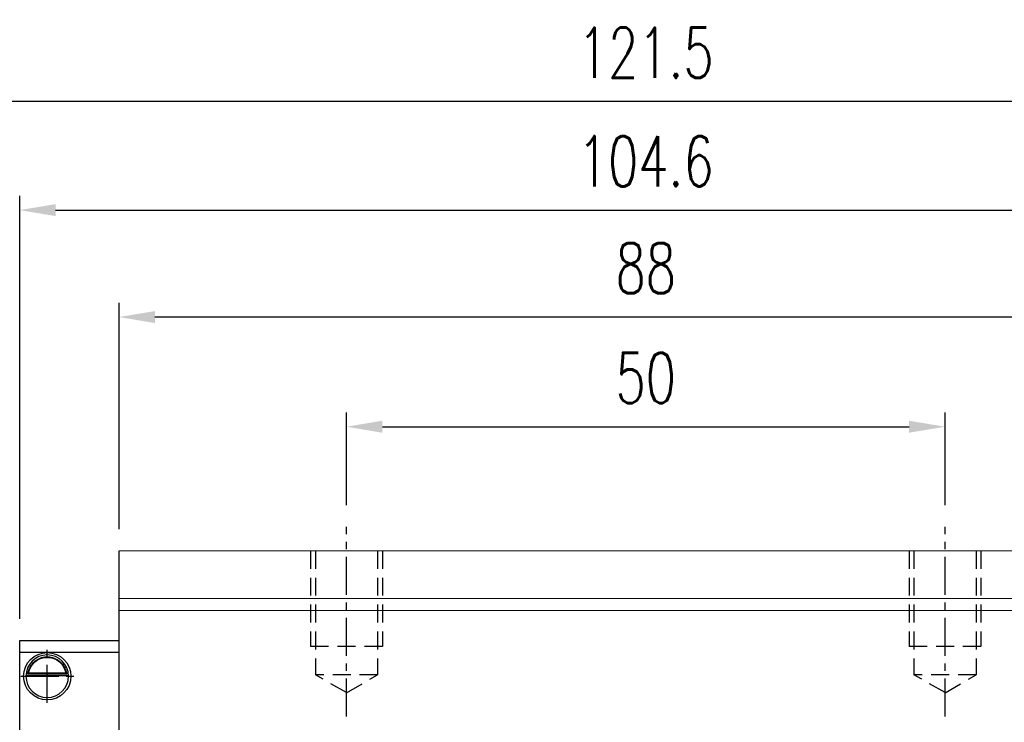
# Model space of a CAD drawing. Header units: millimetres. Extents: x 340 to 654, y 334 to 449.
# Tile 64 of 65: x 518 to 600, y 378 to 437. Entities that reach past the tile are written whole.
import ezdxf

# ---------------------------------------------------------------- set-up
doc = ezdxf.new("R2010")
doc.units = ezdxf.units.MM
doc.header["$PDSIZE"] = -1
doc.linetypes.add('CENTER', pattern=[10.16, 6.35, -1.27, 1.27, -1.27])
doc.linetypes.add('DASHED', pattern=[0.75, 0.5, -0.25])
for name, color, linetype in [('2', 7, 'Continuous'), ('CL', 1, 'CENTER'), ('DIM', 4, 'Continuous'), ('HID', 2, 'DASHED'), ('OUT', 3, 'Continuous')]:
    doc.layers.add(name, color=color, linetype=linetype)
doc.styles.add('DIM-7', font='SIMPLEX.shx', dxfattribs={"width": 0.7, "bigfont": 'chineset.shx'})
doc.dimstyles.new('CNS', dxfattribs={"dimtxt": 3.5, "dimasz": 2.5, "dimexe": 1, "dimexo": 1.5, "dimgap": 0.09, "dimtad": 0, "dimdsep": 46, "dimtxsty": 'DIM-7', "dimcen": 0.09, "dimclrd": 1, "dimclre": 1, "dimclrt": 4, "dimadec": 0, "dimazin": 0, "dimtfac": 1, "dimtix": 1, "dimtmove": 2, "dimatfit": 3, "dimfxl": 1, "dimtvp": 0.971429, "dimtolj": 1, "dimarcsym": 0})

# ---------------------------------------------------------------- blocks, each defined once
blk = doc.blocks.new('*D10')
at = {"layer": 'DEFPOINTS', "color": 0, "transparency": 16777216}
for p in [(594.844, 402.897), (544.844, 394.542), (594.844, 394.542)]:
    blk.add_point(p, dxfattribs=at)
at = {"layer": 'DIM', "color": 7, "lineweight": -2, "transparency": 16777216}
for p, q in [((544.844, 396.342), (544.844, 404.097)), ((594.844, 396.342), (594.844, 404.097)), ((547.844, 402.897), (591.844, 402.897))]:
    blk.add_line(p, q, dxfattribs=at)
at = {"layer": 'DIM', "color": 7, "transparency": 16777216}
for points in [[(547.844, 403.397), (547.844, 402.397), (544.844, 402.897)], [(591.844, 403.397), (591.844, 402.397), (594.844, 402.897)]]:
    blk.add_solid(points, dxfattribs=at)
at = {"layer": 'DIM', "color": 7, "transparency": 16777216, "insert": (569.844, 406.977), "char_height": 4.2, "attachment_point": 5, "style": 'DIM-7'}
blk.add_mtext('\\A1;50', dxfattribs=at)
blk = doc.blocks.new('*D11')
at = {"layer": 'DEFPOINTS', "color": 0, "transparency": 16777216}
for p in [(525.844, 412.055), (525.844, 392.542), (613.844, 392.542)]:
    blk.add_point(p, dxfattribs=at)
at = {"layer": 'DIM', "color": 7, "lineweight": -2, "transparency": 16777216}
for p, q in [((525.844, 394.342), (525.844, 413.255)), ((613.844, 394.342), (613.844, 413.255)), ((610.844, 412.055), (528.844, 412.055))]:
    blk.add_line(p, q, dxfattribs=at)
at = {"layer": 'DIM', "color": 7, "transparency": 16777216}
for points in [[(528.844, 412.555), (528.844, 411.555), (525.844, 412.055)], [(610.844, 412.555), (610.844, 411.555), (613.844, 412.055)]]:
    blk.add_solid(points, dxfattribs=at)
at = {"layer": 'DIM', "color": 7, "transparency": 16777216, "insert": (569.844, 416.135), "char_height": 4.2, "attachment_point": 5, "style": 'DIM-7'}
blk.add_mtext('\\A1;88', dxfattribs=at)
blk = doc.blocks.new('*D4')
at = {"layer": 'DEFPOINTS', "color": 0, "transparency": 16777216}
for p in [(509.094, 430.047), (509.094, 385.042), (630.594, 385.042)]:
    blk.add_point(p, dxfattribs=at)
at = {"layer": 'DIM', "color": 7, "lineweight": -2, "transparency": 16777216}
for p, q in [((509.094, 386.842), (509.094, 431.247)), ((630.594, 386.842), (630.594, 431.247)), ((627.594, 430.047), (512.094, 430.047))]:
    blk.add_line(p, q, dxfattribs=at)
at = {"layer": 'DIM', "color": 7, "transparency": 16777216}
for points in [[(512.094, 430.547), (512.094, 429.547), (509.094, 430.047)], [(627.594, 430.547), (627.594, 429.547), (630.594, 430.047)]]:
    blk.add_solid(points, dxfattribs=at)
at = {"layer": 'DIM', "color": 7, "transparency": 16777216, "insert": (569.844, 434.127), "char_height": 4.2, "attachment_point": 5, "style": 'DIM-7'}
blk.add_mtext('\\A1;121.5', dxfattribs=at)
blk = doc.blocks.new('*D18')
at = {"layer": 'DEFPOINTS', "color": 0, "transparency": 16777216}
for p in [(622.144, 420.982), (517.544, 385.042), (622.144, 385.042)]:
    blk.add_point(p, dxfattribs=at)
at = {"layer": 'DIM', "color": 7, "lineweight": -2, "transparency": 16777216}
for p, q in [((517.544, 386.842), (517.544, 422.182)), ((622.144, 386.842), (622.144, 422.182)), ((520.544, 420.982), (619.144, 420.982))]:
    blk.add_line(p, q, dxfattribs=at)
at = {"layer": 'DIM', "color": 7, "transparency": 16777216}
for points in [[(520.544, 421.482), (520.544, 420.482), (517.544, 420.982)], [(619.144, 421.482), (619.144, 420.482), (622.144, 420.982)]]:
    blk.add_solid(points, dxfattribs=at)
at = {"layer": 'DIM', "color": 7, "transparency": 16777216, "insert": (569.844, 425.062), "char_height": 4.2, "attachment_point": 5, "style": 'DIM-7'}
blk.add_mtext('\\A1;104.6', dxfattribs=at)

msp = doc.modelspace()

# ---------------------------------------------------------------- linework, layer by layer
at = {"layer": '2', "color": 0, "linetype": 'Continuous'}
for p, q in [((525.844, 358.342), (525.844, 392.542)), ((517.544, 385.042), (525.844, 385.042)), ((517.544, 358.542), (517.544, 385.042)), ((525.844, 384.042), (517.544, 384.042)), ((518.07, 382.114), (521.619, 382.114)), ((521.476, 382.247), (518.213, 382.247)), ((521.399, 382.314), (518.289, 382.314))]:
    msp.add_line(p, q, dxfattribs=at)
at = {"layer": '2', "color": 0, "linetype": 'Continuous', "extrusion": (0, 0, -1)}
for radius, start, end in [(1.975, 270, 90), (1.575, 9.1332, 90), (1.975, 90, 270), (1.575, 90, 170.8668)]:
    msp.add_arc((-519.844, 382.064), radius, start, end, dxfattribs=at)
at = {"layer": '2', "color": 0, "linetype": 'Continuous'}
for start, end in [(90, 270), (270, 90)]:
    msp.add_arc((519.844, 382.064), 1.775, start, end, dxfattribs=at)
for points, knots in [([(518.213, 382.247), (518.228, 382.323), (518.25, 382.413), (518.314, 382.602), (518.357, 382.704), (518.462, 382.9), (518.525, 382.996), (518.697, 383.207), (518.816, 383.318), (519.075, 383.498), (519.22, 383.571), (519.522, 383.668), (519.684, 383.695), (519.844, 383.695)], [0, 0, 0, 0, 0.137686, 0.137686, 0.275472, 0.275472, 0.412356, 0.412356, 0.606431, 0.606431, 0.804639, 0.804639, 1, 1, 1, 1]), ([(519.844, 383.695), (519.995, 383.695), (520.148, 383.671), (520.465, 383.575), (520.631, 383.491), (520.901, 383.293), (521.015, 383.182), (521.187, 382.963), (521.254, 382.856), (521.36, 382.642), (521.401, 382.532), (521.45, 382.366), (521.465, 382.303), (521.476, 382.247)], [0, 0, 0, 0, 0.183798, 0.183798, 0.410489, 0.410489, 0.600027, 0.600027, 0.749109, 0.749109, 0.899192, 0.899192, 1, 1, 1, 1])]:
    msp.add_open_spline(points, degree=3, knots=knots, dxfattribs=at)
for points in [[(518.213, 382.247), (518.238, 382.269), (518.264, 382.292), (518.289, 382.314)], [(521.399, 382.314), (521.425, 382.292), (521.451, 382.269), (521.476, 382.247)]]:
    msp.add_open_spline(points, degree=3, dxfattribs=at)
at = {"layer": 'CL', "color": 0, "ltscale": 0.5}
for p, q in [((544.844, 378.691), (544.844, 394.542)), ((594.844, 378.691), (594.844, 394.542)), ((519.844, 379.847), (519.844, 384.281)), ((517.628, 382.064), (522.061, 382.064))]:
    msp.add_line(p, q, dxfattribs=at)
at = {"layer": 'HID', "color": 0, "ltscale": 3}
for p, q in [((541.844, 392.542), (541.844, 384.542)), ((542.244, 392.542), (542.244, 382.192)), ((547.444, 392.542), (547.444, 382.192)), ((547.844, 392.542), (547.844, 384.542)), ((591.844, 392.542), (591.844, 384.542)), ((592.244, 392.542), (592.244, 382.192)), ((597.444, 392.542), (597.444, 382.192)), ((597.844, 392.542), (597.844, 384.542)), ((547.844, 384.542), (541.844, 384.542)), ((597.844, 384.542), (591.844, 384.542)), ((547.444, 382.192), (542.244, 382.192)), ((544.844, 380.691), (542.244, 382.192)), ((544.844, 380.69), (547.444, 382.192)), ((594.844, 380.691), (592.244, 382.192)), ((597.444, 382.192), (592.244, 382.192)), ((594.844, 380.69), (597.444, 382.192))]:
    msp.add_line(p, q, dxfattribs=at)
at = {"layer": 'OUT', "color": 0, "linetype": 'Continuous', "lineweight": 15}
for p, q in [((613.844, 392.542), (525.844, 392.542)), ((613.844, 388.542), (525.844, 388.542)), ((613.844, 387.542), (525.844, 387.542))]:
    msp.add_line(p, q, dxfattribs=at)

# ---------------------------------------------------------------- dimensions: what is measured, and where the dimension line sits
at = {"layer": 'DIM', "color": 0}
for base, p1, p2, picture, middle in [((509.094, 430.047), (630.594, 385.042), (509.094, 385.042), '*D4', (569.844, 434.127)), ((622.144, 420.982), (517.544, 385.042), (622.144, 385.042), '*D18', (569.844, 425.062)), ((525.844, 412.055), (613.844, 392.542), (525.844, 392.542), '*D11', (569.844, 416.135)), ((594.844, 402.897), (544.844, 394.542), (594.844, 394.542), '*D10', (569.844, 406.977))]:
    dim = msp.add_linear_dim(base=base, p1=p1, p2=p2, dimstyle='CNS', override={"dimscale": 1.2, "dimclrd": 7, "dimclre": 7, "dimclrt": 7}, dxfattribs=at)
    dim.commit()
    dim.dimension.update_dxf_attribs({"geometry": picture, "text_midpoint": middle})

doc.saveas('drawing.dxf')
